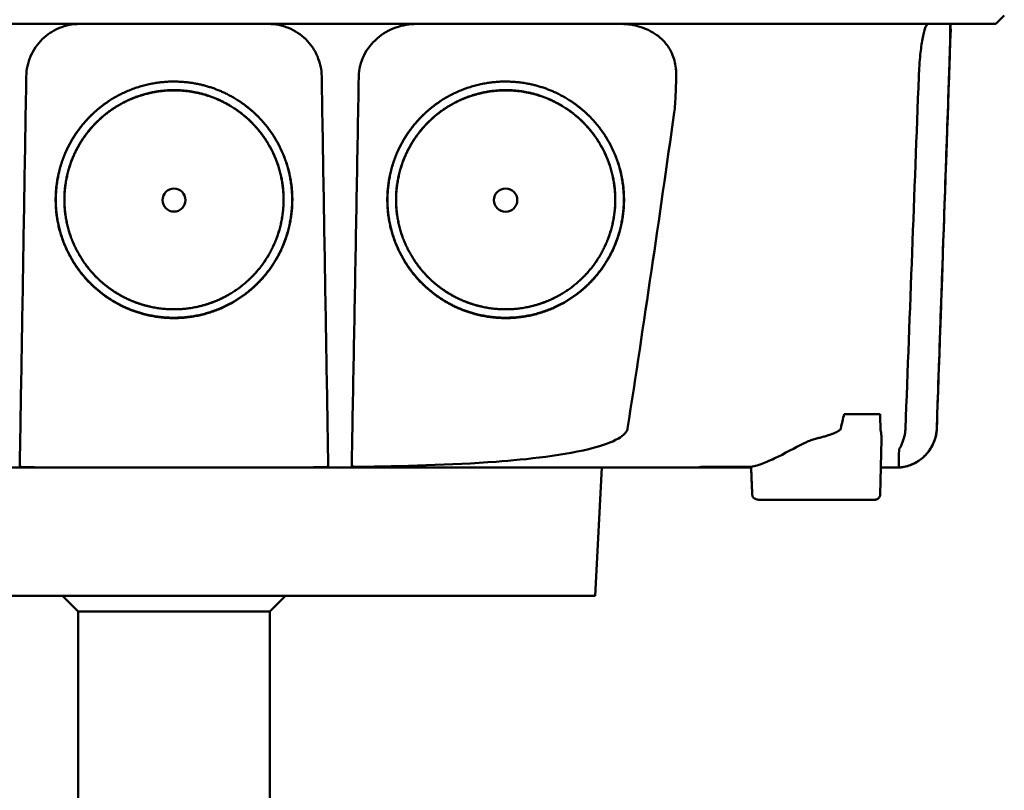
# Model space of a CAD drawing. Header units: millimetres. Extents: x 185 to 385, y 93 to 361.
# Tile 7 of 8: x 271 to 363, y 245 to 318. Entities that reach past the tile are written whole.
import ezdxf

# ---------------------------------------------------------------- set-up
doc = ezdxf.new("R2010")
doc.units = ezdxf.units.MM
doc.layers.add('Visible (ISO)', color=7, linetype='Continuous', lineweight=50)

msp = doc.modelspace()

# ---------------------------------------------------------------- linework, layer by layer
at = {"layer": 'Visible (ISO)'}
for p, q in [((363.4, 318.218), (362.595, 317.413)), ((358.337, 316.91), (358.361, 316.91)), ((348.334, 280.694), (351.722, 280.694)), ((351.723, 273.136), (351.852, 278.325)), ((324.935, 263.588), (325.568, 275.664)), ((335.056, 275.742), (335.055, 275.664)), ((339.594, 275.664), (335.055, 275.664)), ((351.252, 272.646), (340.313, 272.646)), ((324.935, 263.588), (245.72, 263.588)), ((276.328, 262.118), (274.858, 263.588)), ((294.328, 262.118), (295.798, 263.588)), ((294.328, 262.118), (276.328, 262.118)), ((276.328, 227.628), (276.328, 262.118)), ((294.328, 227.628), (294.328, 262.118))]:
    msp.add_line(p, q, dxfattribs=at)
for centre, major_axis, ratio, start_param, end_param in [((415.195, 317.665), (-100.955, -2891.748), 0.019629, 4.713161, 4.713335), ((98.886, 279.333), (258.164, 0.021), 0.00001, 6.282407, 6.282422), ((334.956, 275.664), (0.392, 0), 0.000189, 2.574212, 2.713359)]:
    msp.add_ellipse(centre, major_axis=major_axis, ratio=ratio, start_param=start_param, end_param=end_param, dxfattribs=at)
for centre, major_axis in [((285.327, 300.838), (0, 1.082)), ((316.513, 300.838), (0, 1.097))]:
    msp.add_ellipse(centre, major_axis=major_axis, ratio=0.999962, dxfattribs=at)
for points, degree, knots in [([(362.595, 317.413), (362.595, 317.413), (362.584, 317.413), (362.562, 317.413), (362.477, 317.413), (362.222, 317.413), (361.799, 317.413), (361.376, 317.413), (360.784, 317.413), (360.025, 317.413), (359.645, 317.413), (359.223, 317.413), (358.76, 317.413), (358.528, 317.413), (358.286, 317.413), (358.033, 317.413), (357.907, 317.413), (357.778, 317.413), (357.647, 317.413), (357.581, 317.413), (357.515, 317.413), (357.448, 317.413), (357.414, 317.413), (357.38, 317.413), (357.347, 317.413), (357.33, 317.413), (357.313, 317.413), (357.296, 317.413), (357.287, 317.413), (357.279, 317.413), (357.27, 317.413), (357.266, 317.413), (357.262, 317.413), (357.257, 317.413), (357.253, 317.413), (357.249, 317.413), (357.245, 317.413), (357.242, 317.413), (357.24, 317.413), (357.237, 317.413), (357.232, 317.413), (357.226, 317.413), (357.22, 317.413), (357.214, 317.413), (357.209, 317.413), (357.203, 317.413), (357.191, 317.413), (357.179, 317.413), (357.166, 317.413), (357.141, 317.413), (357.115, 317.413), (357.087, 317.413), (357.043, 317.413), (356.995, 317.413), (356.944, 317.413), (356.893, 317.413), (356.838, 317.413), (356.78, 317.413), (356.665, 317.413), (356.535, 317.413), (356.394, 317.413), (356.113, 317.413), (355.776, 317.413), (355.396, 317.413), (355.016, 317.413), (354.584, 317.413), (354.116, 317.413), (353.647, 317.413), (353.13, 317.413), (352.584, 317.413), (352.038, 317.413), (351.448, 317.413), (350.837, 317.413), (350.226, 317.413), (349.578, 317.413), (348.916, 317.413), (348.585, 317.413), (348.245, 317.413), (347.905, 317.413), (347.734, 317.413), (347.561, 317.413), (347.389, 317.413), (347.216, 317.413), (347.041, 317.413), (346.867, 317.413), (346.772, 317.413), (346.678, 317.413), (346.583, 317.413), (346.376, 317.413), (346.17, 317.413), (345.963, 317.413), (345.615, 317.413), (345.266, 317.413), (344.918, 317.413), (344.569, 317.413), (344.22, 317.413), (343.87, 317.413), (343.281, 317.413), (342.691, 317.413), (342.101, 317.413), (341.511, 317.413), (340.92, 317.413), (340.329, 317.413), (339.147, 317.413), (337.962, 317.413), (336.776, 317.413), (334.108, 317.413), (331.426, 317.413), (328.741, 317.413), (326.057, 317.413), (323.36, 317.413), (320.662, 317.413), (315.267, 317.413), (309.837, 317.413), (304.405, 317.413), (301.689, 317.413), (298.964, 317.413), (296.243, 317.413), (293.522, 317.413), (290.794, 317.413), (288.07, 317.413), (286.456, 317.413), (284.842, 317.413), (283.228, 317.413), (279.597, 317.413), (275.963, 317.413), (272.336, 317.413), (266.896, 317.413), (261.453, 317.413), (256.042, 317.413), (250.63, 317.413), (245.228, 317.413), (239.867, 317.413), (234.506, 317.413), (229.165, 317.413), (223.877, 317.413)], 3, [0.3330934, 0.3330934, 0.3330934, 0.3330934, 0.3372182, 0.3372182, 0.3372182, 0.3535986, 0.3535986, 0.3535986, 0.369979, 0.369979, 0.369979, 0.3781692, 0.3781692, 0.3781692, 0.3822643, 0.3822643, 0.3822643, 0.3843118, 0.3843118, 0.3843118, 0.3853356, 0.3853356, 0.3853356, 0.3858475, 0.3858475, 0.3858475, 0.3861034, 0.3861034, 0.3861034, 0.3862314, 0.3862314, 0.3862314, 0.3862954, 0.3862954, 0.3862954, 0.3863594, 0.3863594, 0.3863594, 0.3863968, 0.3863968, 0.3863968, 0.3864806, 0.3864806, 0.3864806, 0.3865644, 0.3865644, 0.3865644, 0.386732, 0.386732, 0.386732, 0.3870672, 0.3870672, 0.3870672, 0.3876065, 0.3876065, 0.3876065, 0.3881457, 0.3881457, 0.3881457, 0.3892243, 0.3892243, 0.3892243, 0.3913814, 0.3913814, 0.3913814, 0.3935385, 0.3935385, 0.3935385, 0.3956955, 0.3956955, 0.3956955, 0.3978526, 0.3978526, 0.3978526, 0.4000097, 0.4000097, 0.4000097, 0.4010883, 0.4010883, 0.4010883, 0.4016275, 0.4016275, 0.4016275, 0.4021668, 0.4021668, 0.4021668, 0.4024603, 0.4024603, 0.4024603, 0.4030994, 0.4030994, 0.4030994, 0.404178, 0.404178, 0.404178, 0.4052565, 0.4052565, 0.4052565, 0.4070765, 0.4070765, 0.4070765, 0.4088966, 0.4088966, 0.4088966, 0.4125367, 0.4125367, 0.4125367, 0.4207269, 0.4207269, 0.4207269, 0.4289171, 0.4289171, 0.4289171, 0.4452975, 0.4452975, 0.4452975, 0.4534877, 0.4534877, 0.4534877, 0.4616779, 0.4616779, 0.4616779, 0.4665313, 0.4665313, 0.4665313, 0.4774516, 0.4774516, 0.4774516, 0.493832, 0.493832, 0.493832, 0.5102124, 0.5102124, 0.5102124, 0.5265928, 0.5265928, 0.5265928, 0.5265928]), ([(271.439, 312.468), (271.444, 312.796), (271.482, 313.119), (271.549, 313.436), (271.583, 313.595), (271.625, 313.752), (271.674, 313.907), (271.724, 314.063), (271.781, 314.217), (271.846, 314.367), (271.974, 314.667), (272.13, 314.951), (272.313, 315.219), (272.496, 315.487), (272.709, 315.741), (272.94, 315.969), (273.171, 316.196), (273.423, 316.4), (273.695, 316.58), (273.831, 316.67), (273.973, 316.754), (274.117, 316.83), (274.261, 316.907), (274.408, 316.975), (274.558, 317.037), (274.858, 317.16), (275.169, 317.254), (275.492, 317.318), (275.814, 317.382), (276.139, 317.413), (276.468, 317.413)], 3, [0, 0, 0, 0, 0.00097301, 0.00097301, 0.00097301, 0.001459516, 0.001459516, 0.001459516, 0.001946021, 0.001946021, 0.001946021, 0.002919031, 0.002919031, 0.002919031, 0.003892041, 0.003892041, 0.003892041, 0.004865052, 0.004865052, 0.004865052, 0.005351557, 0.005351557, 0.005351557, 0.005838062, 0.005838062, 0.005838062, 0.006811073, 0.006811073, 0.006811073, 0.007784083, 0.007784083, 0.007784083, 0.007784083]), ([(294.187, 317.413), (294.516, 317.413), (294.839, 317.382), (295.157, 317.319), (295.316, 317.288), (295.474, 317.249), (295.63, 317.202), (295.787, 317.155), (295.942, 317.1), (296.093, 317.038), (296.395, 316.915), (296.681, 316.764), (296.953, 316.585), (297.224, 316.407), (297.481, 316.198), (297.713, 315.971), (297.944, 315.744), (298.152, 315.495), (298.337, 315.226), (298.429, 315.092), (298.515, 314.951), (298.594, 314.808), (298.673, 314.666), (298.744, 314.52), (298.808, 314.371), (298.936, 314.073), (299.035, 313.763), (299.104, 313.442), (299.174, 313.121), (299.211, 312.796), (299.216, 312.468)], 3, [0, 0, 0, 0, 0.00097301, 0.00097301, 0.00097301, 0.001459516, 0.001459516, 0.001459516, 0.001946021, 0.001946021, 0.001946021, 0.002919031, 0.002919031, 0.002919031, 0.003892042, 0.003892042, 0.003892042, 0.004865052, 0.004865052, 0.004865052, 0.005351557, 0.005351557, 0.005351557, 0.005838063, 0.005838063, 0.005838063, 0.006811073, 0.006811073, 0.006811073, 0.007784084, 0.007784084, 0.007784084, 0.007784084]), ([(302.704, 312.468), (302.71, 312.802), (302.752, 313.135), (302.913, 313.809), (303.035, 314.146), (303.491, 315.069), (303.909, 315.601), (304.935, 316.493), (305.537, 316.84), (306.819, 317.299), (307.49, 317.413), (308.162, 317.413)], 3, [0, 0, 0, 0, 0.10041, 0.10041, 0.2078888, 0.2078888, 0.4091061, 0.4091061, 0.6152542, 0.6152542, 0.8173443, 0.8173443, 0.8173443, 0.8173443]), ([(327.393, 317.413), (327.984, 317.413), (328.574, 317.325), (329.708, 316.972), (330.248, 316.708), (330.735, 316.361)], 3, [0, 0, 0, 0, 0.1800005, 0.1800005, 0.3619346, 0.3619346, 0.3619346, 0.3619346]), ([(355.359, 312.468), (355.372, 312.818), (355.39, 313.167), (355.439, 313.863), (355.469, 314.207), (355.56, 315.073), (355.628, 315.561), (355.786, 316.429), (355.875, 316.788), (356.017, 317.175), (356.069, 317.277), (356.159, 317.389), (356.197, 317.413), (356.234, 317.413)], 3, [-0.7883901, -0.7883901, -0.7883901, -0.7883901, -0.6831553, -0.6831553, -0.5736049, -0.5736049, -0.3943504, -0.3943504, -0.1984717, -0.1984717, -0.0870001, -0.0870001, -0.000001, -0.000001, -0.000001, -0.000001]), ([(358.292, 317.413), (358.295, 317.413), (358.299, 317.408), (358.305, 317.384), (358.307, 317.365), (358.316, 317.277), (358.32, 317.173), (358.323, 316.785), (358.319, 316.424), (358.299, 315.558), (358.286, 315.074), (358.259, 314.212), (358.248, 313.866), (358.225, 313.168), (358.213, 312.819), (358.2, 312.468)], 3, [-0.7832737, -0.7832737, -0.7832737, -0.7832737, -0.7415068, -0.7415068, -0.6969778, -0.6969778, -0.5858932, -0.5858932, -0.3917749, -0.3917749, -0.2149614, -0.2149614, -0.1053633, -0.1053633, -0.000001, -0.000001, -0.000001, -0.000001]), ([(330.735, 316.361), (331.027, 316.152), (331.291, 315.907), (331.769, 315.335), (331.974, 315.008), (332.336, 314.214), (332.462, 313.744), (332.534, 313.134), (332.544, 313.008), (332.559, 312.686), (332.557, 312.584), (332.554, 312.467)], 3, [-0.2784628, -0.2784628, -0.2784628, -0.2784628, -0.2136443, -0.2136443, -0.1445804, -0.1445804, -0.0574908, -0.0574908, -0.0349911, -0.0349911, -0.0000013, -0.0000013, -0.0000013, -0.0000013]), ([(270.885, 279.354), (270.944, 282.917), (271.004, 286.48), (271.064, 290.043), (271.126, 293.78), (271.189, 297.518), (271.251, 301.255), (271.314, 304.993), (271.376, 308.73), (271.439, 312.468)], 3, [0, 0, 0, 0, 0.01069712, 0.01069712, 0.01069712, 0.02191844, 0.02191844, 0.02191844, 0.03313976, 0.03313976, 0.03313976, 0.03313976]), ([(299.771, 279.354), (299.711, 282.917), (299.651, 286.48), (299.592, 290.043), (299.529, 293.78), (299.467, 297.518), (299.404, 301.255), (299.341, 304.993), (299.279, 308.73), (299.216, 312.468)], 3, [0, 0, 0, 0, 0.01069712, 0.01069712, 0.01069712, 0.02191844, 0.02191844, 0.02191844, 0.03313976, 0.03313976, 0.03313976, 0.03313976]), ([(302.103, 279.354), (302.167, 282.917), (302.232, 286.48), (302.297, 290.043), (302.365, 293.781), (302.433, 297.518), (302.501, 301.255), (302.568, 304.993), (302.636, 308.73), (302.704, 312.468)], 3, [0, 0, 0, 0, 0.01069712, 0.01069712, 0.01069712, 0.02191761, 0.02191761, 0.02191761, 0.03313809, 0.03313809, 0.03313809, 0.03313809]), ([(332.554, 312.467), (332.538, 311.917), (332.519, 311.325), (332.468, 310.253), (332.427, 309.519), (332.367, 309.089)], 3, [-0.2674541, -0.2674541, -0.2674541, -0.2674541, -0.1303688, -0.1303688, 0, 0, 0, 0]), ([(354.106, 279.354), (354.315, 284.873), (354.524, 290.392), (354.941, 301.43), (355.15, 306.948), (355.359, 312.468)], 3, [0.000009, 0.000009, 0.000009, 0.000009, 1.657189, 1.657189, 3.314368, 3.314368, 3.314368, 3.314368]), ([(358.2, 312.468), (358.076, 308.905), (357.952, 305.342), (357.828, 301.779), (357.698, 298.041), (357.568, 294.304), (357.438, 290.566), (357.308, 286.829), (357.178, 283.091), (357.048, 279.354)], 3, [0, 0, 0, 0, 0.01069684, 0.01069684, 0.01069684, 0.02191762, 0.02191762, 0.02191762, 0.0331384, 0.0331384, 0.0331384, 0.0331384]), ([(284.57, 289.764), (282.407, 289.912), (279.439, 291.351), (276.925, 293.292), (274.691, 296.91), (274.014, 301.138), (274.903, 305.354), (276.828, 308.142), (279.337, 310.519), (283.35, 311.992), (285.327, 311.994)], 2, [0.03560307, 0.03560307, 0.03560307, 0.03986703, 0.04212932, 0.04613179, 0.05049764, 0.05455738, 0.0589676, 0.061257, 0.06577034, 0.06967442, 0.06967442, 0.06967442]), ([(283.151, 290.796), (281.948, 291.053), (279.873, 292.06), (277.544, 293.858), (275.474, 297.21), (274.847, 301.127), (275.67, 305.032), (277.453, 307.615), (279.778, 309.817), (283.496, 311.182), (285.327, 311.184)], 2, [0.5336888, 0.5336888, 0.5336888, 0.5719427, 0.604431, 0.6619095, 0.7246066, 0.7829077, 0.8462418, 0.8791193, 0.9439344, 1, 1, 1]), ([(284.626, 290.59), (282.624, 290.726), (279.877, 292.059), (277.55, 293.855), (275.482, 297.204), (274.855, 301.118), (275.678, 305.02), (277.46, 307.601), (279.783, 309.801), (283.497, 311.165), (285.327, 311.167)], 2, [0.03301206, 0.03301206, 0.03301206, 0.03696934, 0.03906893, 0.04278352, 0.04683537, 0.05060313, 0.05469615, 0.05682088, 0.06100961, 0.0646329, 0.0646329, 0.0646329]), ([(285.327, 311.994), (287.311, 311.991), (290.223, 310.922), (293.417, 308.939), (295.963, 304.82), (296.64, 300.591), (295.752, 296.375), (293.66, 293.346), (290.822, 290.923), (286.652, 289.622), (284.57, 289.764)], 2, [0, 0, 0, 0.0039085, 0.00614105, 0.0112872, 0.01565801, 0.01972235, 0.02413756, 0.02700351, 0.03149281, 0.03560307, 0.03560307, 0.03560307]), ([(285.327, 311.167), (287.163, 311.164), (289.859, 310.174), (292.815, 308.339), (295.172, 304.526), (295.799, 300.611), (294.977, 296.709), (293.04, 293.906), (290.414, 291.662), (286.554, 290.458), (284.626, 290.59)], 2, [0, 0, 0, 0.00362406, 0.00569414, 0.01046578, 0.0145185, 0.01828706, 0.02238095, 0.02503833, 0.02920093, 0.03301206, 0.03301206, 0.03301206]), ([(285.327, 311.184), (287.165, 311.181), (289.863, 310.191), (292.821, 308.353), (295.18, 304.538), (295.807, 300.619), (294.985, 296.714), (293.046, 293.908), (290.418, 291.664), (287.944, 290.892), (287.481, 290.792)], 2, [0, 0, 0, 0.0560656, 0.0880905, 0.1619095, 0.2246066, 0.2829077, 0.3462418, 0.3873524, 0.4517493, 0.4663542, 0.4663542, 0.4663542]), ([(315.756, 289.764), (313.593, 289.911), (310.625, 291.351), (308.111, 293.292), (305.877, 296.91), (305.2, 301.138), (306.089, 305.354), (308.014, 308.142), (310.523, 310.519), (314.536, 311.992), (316.513, 311.994)], 2, [0.03560342, 0.03560342, 0.03560342, 0.03986742, 0.04212974, 0.04613224, 0.05049814, 0.05455792, 0.05896818, 0.0612576, 0.06577099, 0.0696751, 0.0696751, 0.0696751]), ([(314.337, 290.796), (313.134, 291.053), (311.059, 292.06), (308.73, 293.858), (306.66, 297.21), (306.033, 301.127), (306.856, 305.032), (308.639, 307.615), (310.964, 309.817), (314.682, 311.182), (316.513, 311.184)], 2, [0.5336886, 0.5336886, 0.5336886, 0.5719427, 0.604431, 0.6619095, 0.7246066, 0.7829077, 0.8462418, 0.8791193, 0.9439344, 1, 1, 1]), ([(315.812, 290.59), (313.81, 290.726), (311.063, 292.059), (308.736, 293.855), (306.668, 297.204), (306.042, 301.118), (306.864, 305.02), (308.646, 307.601), (310.969, 309.801), (314.684, 311.164), (316.513, 311.166)], 2, [0.03301165, 0.03301165, 0.03301165, 0.03696888, 0.03906844, 0.04278299, 0.04683479, 0.0506025, 0.05469547, 0.05682018, 0.06100885, 0.06463209, 0.06463209, 0.06463209]), ([(316.513, 311.994), (318.497, 311.991), (321.409, 310.922), (324.603, 308.939), (327.149, 304.82), (327.826, 300.59), (326.938, 296.375), (324.846, 293.346), (322.008, 290.923), (317.839, 289.622), (315.756, 289.764)], 2, [0, 0, 0, 0.00390854, 0.00614111, 0.01128731, 0.01565816, 0.01972254, 0.0241378, 0.02700377, 0.03149312, 0.03560342, 0.03560342, 0.03560342]), ([(316.513, 311.166), (318.349, 311.163), (321.045, 310.174), (324.001, 308.339), (326.358, 304.526), (326.985, 300.611), (326.163, 296.709), (324.226, 293.906), (321.6, 291.662), (317.74, 290.458), (315.812, 290.59)], 2, [0, 0, 0, 0.00362402, 0.00569407, 0.01046565, 0.01451832, 0.01828683, 0.02238068, 0.02503802, 0.02920056, 0.03301165, 0.03301165, 0.03301165]), ([(316.513, 311.184), (318.351, 311.181), (321.049, 310.191), (324.007, 308.353), (326.366, 304.538), (326.993, 300.619), (326.171, 296.714), (324.232, 293.908), (321.604, 291.664), (319.13, 290.892), (318.667, 290.792)], 2, [0, 0, 0, 0.0560656, 0.0880905, 0.1619095, 0.2246066, 0.2829077, 0.3462418, 0.3873524, 0.4517493, 0.4663544, 0.4663544, 0.4663544]), ([(284.571, 289.796), (282.411, 289.943), (279.447, 291.381), (276.936, 293.319), (274.704, 296.932), (274.029, 301.155), (274.916, 305.365), (276.839, 308.15), (278.403, 309.632), (279.215, 310.167)], 2, [0.510709, 0.510709, 0.510709, 0.5719427, 0.604431, 0.6619095, 0.7246066, 0.7829077, 0.8462418, 0.8791193, 0.9072211, 0.9072211, 0.9072211]), ([(291.448, 310.157), (293.489, 308.811), (295.949, 304.833), (296.625, 300.608), (295.738, 296.399), (293.649, 293.374), (290.815, 290.954), (286.651, 289.654), (284.571, 289.796)], 2, [0.0925625, 0.0925625, 0.0925625, 0.1619095, 0.2246066, 0.2829077, 0.3462418, 0.3873524, 0.4517493, 0.510709, 0.510709, 0.510709]), ([(315.757, 289.796), (313.597, 289.943), (310.633, 291.381), (308.122, 293.319), (305.89, 296.932), (305.215, 301.155), (306.102, 305.365), (308.025, 308.15), (309.589, 309.631), (310.401, 310.167)], 2, [0.510709, 0.510709, 0.510709, 0.5719427, 0.604431, 0.6619095, 0.7246066, 0.7829077, 0.8462418, 0.8791193, 0.9072206, 0.9072206, 0.9072206]), ([(322.634, 310.157), (324.675, 308.811), (327.135, 304.833), (327.811, 300.608), (326.924, 296.399), (324.835, 293.374), (322.001, 290.954), (317.837, 289.654), (315.757, 289.796)], 2, [0.092563, 0.092563, 0.092563, 0.1619095, 0.2246066, 0.2829077, 0.3462418, 0.3873524, 0.4517493, 0.510709, 0.510709, 0.510709]), ([(332.367, 309.089), (331.667, 304.131), (330.952, 299.167), (329.492, 289.262), (328.744, 284.301), (327.979, 279.354)], 3, [0.000001, 0.000001, 0.000001, 0.000001, 1.501899, 1.501899, 3.003575, 3.003575, 3.003575, 3.003575]), ([(270.825, 275.811), (270.827, 275.921), (270.83, 276.092), (270.838, 276.538), (270.842, 276.812), (270.851, 277.362), (270.857, 277.706), (270.871, 278.554), (270.878, 278.953), (270.885, 279.354)], 3, [0.0000009, 0.0000009, 0.0000009, 0.0000009, 0.1209094, 0.1209094, 0.2421411, 0.2421411, 0.3316895, 0.3316895, 0.4035331, 0.4035331, 0.4035331, 0.4035331]), ([(299.771, 279.354), (299.776, 279.018), (299.781, 278.715), (299.798, 277.71), (299.804, 277.366), (299.813, 276.815), (299.818, 276.541), (299.825, 276.093), (299.828, 275.922), (299.83, 275.811)], 3, [0.0000023, 0.0000023, 0.0000023, 0.0000023, 0.100716, 0.100716, 0.1889665, 0.1889665, 0.3090142, 0.3090142, 0.4287244, 0.4287244, 0.4287244, 0.4287244]), ([(302.039, 275.859), (302.042, 276.01), (302.046, 276.216), (302.053, 276.61), (302.058, 276.882), (302.068, 277.419), (302.074, 277.754), (302.092, 278.735), (302.097, 279.029), (302.103, 279.354)], 3, [0.000001, 0.000001, 0.000001, 0.000001, 0.1446056, 0.1446056, 0.3400085, 0.3400085, 0.4829484, 0.4829484, 0.644726, 0.644726, 0.644726, 0.644726]), ([(327.979, 279.354), (327.968, 279.282), (327.956, 279.225), (327.85, 279.025), (327.789, 278.945), (327.553, 278.687), (327.325, 278.529), (326.46, 278.026), (325.575, 277.74), (322.159, 276.813), (318.421, 276.432), (311.425, 275.91), (306.636, 275.792), (302.583, 275.736)], 3, [0.000002, 0.000002, 0.000002, 0.000002, 0.021884, 0.021884, 0.038756, 0.038756, 0.081654, 0.081654, 0.210186, 0.210186, 0.690298, 0.690298, 1.410084, 1.410084, 1.410084, 1.410084]), ([(348.029, 279.356), (348.015, 279.294), (347.967, 279.23), (347.883, 279.164), (347.841, 279.13), (347.79, 279.097), (347.73, 279.062), (347.718, 279.056), (347.706, 279.049), (347.693, 279.042), (347.674, 279.032), (347.653, 279.021), (347.632, 279.01), (347.615, 279.002), (347.597, 278.993), (347.578, 278.984), (347.569, 278.98), (347.559, 278.975), (347.55, 278.971), (347.545, 278.969), (347.54, 278.967), (347.535, 278.964), (347.53, 278.962), (347.523, 278.959), (347.52, 278.958), (347.443, 278.923), (347.354, 278.887), (347.254, 278.849), (347.223, 278.838), (347.19, 278.826), (347.155, 278.813), (347.136, 278.806), (347.116, 278.799), (347.096, 278.792), (347.068, 278.783), (347.039, 278.773), (347.01, 278.763), (346.995, 278.758), (346.98, 278.753), (346.965, 278.748), (346.958, 278.746), (346.95, 278.743), (346.943, 278.741), (346.939, 278.739), (346.935, 278.738), (346.931, 278.737), (346.927, 278.736), (346.922, 278.734), (346.92, 278.733), (346.822, 278.701), (346.717, 278.668), (346.604, 278.635), (346.488, 278.601), (346.363, 278.565), (346.23, 278.529), (346.112, 278.497), (345.986, 278.464), (345.853, 278.43), (345.804, 278.417), (345.754, 278.405), (345.704, 278.392), (345.684, 278.387), (345.664, 278.382), (345.644, 278.377)], 3, [0, 0, 0, 0, 0.125, 0.125, 0.125, 0.1875, 0.1875, 0.1875, 0.1998288, 0.1998288, 0.1998288, 0.21875, 0.21875, 0.21875, 0.234375, 0.234375, 0.234375, 0.2421875, 0.2421875, 0.2421875, 0.2460937, 0.2460937, 0.2460937, 0.25, 0.25, 0.25, 0.375, 0.375, 0.375, 0.4147844, 0.4147844, 0.4147844, 0.4375, 0.4375, 0.4375, 0.46875, 0.46875, 0.46875, 0.484375, 0.484375, 0.484375, 0.4921875, 0.4921875, 0.4921875, 0.4960937, 0.4960937, 0.4960937, 0.5, 0.5, 0.5, 0.6458777, 0.6458777, 0.6458777, 0.796275, 0.796275, 0.796275, 0.9309052, 0.9309052, 0.9309052, 0.980657, 0.980657, 0.980657, 1, 1, 1, 1]), ([(351.841, 278.698), (351.838, 278.739), (351.834, 278.781), (351.824, 278.866), (351.818, 278.909), (351.798, 279.052), (351.78, 279.147), (351.768, 279.223)], 3, [0.000001, 0.000001, 0.000001, 0.000001, 0.0219224, 0.0219224, 0.04372691, 0.04372691, 0.09465012, 0.09465012, 0.09465012, 0.09465012]), ([(357.05, 279.354), (357.036, 278.946), (356.954, 278.536), (356.667, 277.764), (356.455, 277.394), (355.932, 276.752), (355.613, 276.47), (354.912, 276.03), (354.521, 275.865), (353.919, 275.722), (353.715, 275.69), (353.459, 275.671), (353.407, 275.668), (353.316, 275.665), (353.277, 275.665), (353.236, 275.664), (353.235, 275.664), (353.232, 275.664), (353.232, 275.664), (353.231, 275.664), (353.23, 275.664), (353.23, 275.664), (353.23, 275.664), (353.23, 275.664), (353.23, 275.664), (353.23, 275.664)], 3, [0, 0, 0, 0, 0.1224218, 0.1224218, 0.2469459, 0.2469459, 0.3711232, 0.3711232, 0.4952756, 0.4952756, 0.556692, 0.556692, 0.5723047, 0.5723047, 0.5840132, 0.5840132, 0.584562, 0.584562, 0.5847509, 0.5847509, 0.5848454, 0.5848454, 0.584869, 0.584869, 0.5848808, 0.5848808, 0.5848808, 0.5848808]), ([(357.048, 279.354), (357.035, 278.998), (357.011, 278.674), (356.614, 277.646), (356.371, 277.284), (355.808, 276.62), (355.454, 276.363), (354.805, 275.979), (354.405, 275.826), (353.987, 275.741)], 3, [0.0000027, 0.0000027, 0.0000027, 0.0000027, 0.10692, 0.10692, 0.1946951, 0.1946951, 0.3250285, 0.3250285, 0.4961096, 0.4961096, 0.4961096, 0.4961096]), ([(354.106, 279.354), (354.104, 279.309), (354.099, 279.177), (354.06, 278.882), (354.039, 278.765), (354.012, 278.649)], 3, [-0.08915392, -0.08915392, -0.08915392, -0.08915392, -0.03568655, -0.03568655, -0.000001, -0.000001, -0.000001, -0.000001]), ([(339.591, 275.736), (339.96, 275.809), (340.348, 275.93), (341.195, 276.254), (341.654, 276.463), (343.142, 277.197), (344.08, 277.744), (344.794, 278.066)], 3, [-0.43736, -0.43736, -0.43736, -0.43736, -0.3417448, -0.3417448, -0.235453, -0.235453, -0.000001, -0.000001, -0.000001, -0.000001]), ([(344.794, 278.066), (344.923, 278.125), (345.072, 278.188), (345.355, 278.294), (345.499, 278.342), (345.644, 278.377)], 3, [-0.09143325, -0.09143325, -0.09143325, -0.09143325, -0.04551703, -0.04551703, 0, 0, 0, 0]), ([(353.498, 277.32), (353.498, 277.327), (353.501, 277.338), (353.511, 277.364), (353.516, 277.375), (353.531, 277.408), (353.542, 277.432), (353.576, 277.5), (353.6, 277.548), (353.665, 277.679), (353.711, 277.775), (353.854, 278.107), (353.946, 278.36), (354.012, 278.649)], 3, [-0.2117987, -0.2117987, -0.2117987, -0.2117987, -0.1955184, -0.1955184, -0.1846215, -0.1846215, -0.1669143, -0.1669143, -0.1369043, -0.1369043, -0.0889023, -0.0889023, -0.000001, -0.000001, -0.000001, -0.000001]), ([(353.483, 275.673), (353.483, 275.674), (353.483, 275.675), (353.484, 275.679), (353.484, 275.682), (353.484, 275.701), (353.484, 275.73), (353.485, 275.881), (353.486, 276.004), (353.49, 276.433), (353.493, 276.754), (353.498, 277.32)], 3, [0.000001, 0.000001, 0.000001, 0.000001, 0.351998, 0.351998, 0.745219, 0.745219, 1.755431, 1.755431, 2.669013, 2.669013, 3.407397, 3.407397, 3.407397, 3.407397]), ([(285.328, 275.664), (281.191, 275.664), (274.994, 275.664), (267.777, 275.664), (264.687, 275.664), (262.628, 275.664), (261.597, 275.664), (258.514, 275.664), (255.434, 275.664), (252.36, 275.664), (250.312, 275.664), (249.287, 275.664), (244.178, 275.664), (240.109, 275.664), (236.056, 275.664)], 3, [0, 0, 0, 0, 0.25, 0.375, 0.4375, 0.4375, 0.5, 0.5, 0.625, 0.6875, 0.6875, 0.75, 0.75, 1, 1, 1, 1]), ([(270.825, 275.811), (270.825, 275.801), (270.829, 275.791), (270.844, 275.773), (270.856, 275.764), (270.895, 275.745), (270.928, 275.735), (271.005, 275.72), (271.048, 275.714), (271.147, 275.705), (271.202, 275.702), (271.272, 275.701), (271.285, 275.7), (271.308, 275.7), (271.317, 275.7), (271.326, 275.7)], 3, [0.0000011, 0.0000011, 0.0000011, 0.0000011, 0.011161, 0.011161, 0.02268936, 0.02268936, 0.04008791, 0.04008791, 0.05617947, 0.05617947, 0.07342915, 0.07342915, 0.07748189, 0.07748189, 0.08025593, 0.08025593, 0.08025593, 0.08025593]), ([(285.328, 275.666), (283.344, 275.666), (280.574, 275.667), (276.086, 275.675), (273.633, 275.682), (271.326, 275.7)], 3, [0, 0, 0, 0, 0.595007, 0.595007, 1.188218, 1.188218, 1.188218, 1.188218]), ([(299.329, 275.7), (297.023, 275.682), (294.569, 275.675), (290.081, 275.667), (287.311, 275.666), (285.328, 275.666)], 3, [0.000001, 0.000001, 0.000001, 0.000001, 0.691835, 0.691835, 1.385765, 1.385765, 1.385765, 1.385765]), ([(334.599, 275.664), (332.573, 275.664), (330.543, 275.664), (328.508, 275.664), (328.321, 275.664), (328.135, 275.664), (327.948, 275.664), (326.1, 275.664), (324.248, 275.664), (322.39, 275.664), (320.345, 275.664), (318.296, 275.664), (316.246, 275.664), (315.22, 275.664), (314.194, 275.664), (313.168, 275.664), (312.698, 275.664), (312.228, 275.664), (311.759, 275.664), (311.202, 275.664), (310.644, 275.664), (310.086, 275.664), (307.931, 275.664), (305.772, 275.664), (303.616, 275.664), (300.9, 275.664), (298.175, 275.664), (295.453, 275.664), (294.244, 275.664), (293.034, 275.664), (291.823, 275.664), (291.218, 275.664), (290.613, 275.664), (290.008, 275.664), (289.403, 275.664), (288.797, 275.664), (288.192, 275.664), (287.834, 275.664), (287.475, 275.664), (287.116, 275.664), (286.758, 275.664), (286.399, 275.664), (286.04, 275.664), (285.803, 275.664), (285.565, 275.664), (285.328, 275.664)], 3, [0, 0, 0, 0, 0.125, 0.125, 0.125, 0.1364517, 0.1364517, 0.1364517, 0.25, 0.25, 0.25, 0.375, 0.375, 0.375, 0.4375, 0.4375, 0.4375, 0.4660904, 0.4660904, 0.4660904, 0.5, 0.5, 0.5, 0.6308834, 0.6308834, 0.6308834, 0.7957727, 0.7957727, 0.7957727, 0.8690401, 0.8690401, 0.8690401, 0.9056613, 0.9056613, 0.9056613, 0.942271, 0.942271, 0.942271, 0.9639594, 0.9639594, 0.9639594, 0.9856424, 0.9856424, 0.9856424, 1, 1, 1, 1]), ([(299.329, 275.7), (299.338, 275.7), (299.347, 275.7), (299.37, 275.7), (299.383, 275.701), (299.453, 275.702), (299.508, 275.705), (299.606, 275.714), (299.65, 275.72), (299.727, 275.735), (299.759, 275.745), (299.799, 275.764), (299.811, 275.773), (299.826, 275.791), (299.83, 275.801), (299.83, 275.811)], 3, [0.000001, 0.000001, 0.000001, 0.000001, 0.00277805, 0.00277805, 0.00682498, 0.00682498, 0.02399934, 0.02399934, 0.04009071, 0.04009071, 0.05747065, 0.05747065, 0.06901362, 0.06901362, 0.080186, 0.080186, 0.080186, 0.080186]), ([(302.039, 275.859), (302.039, 275.847), (302.043, 275.837), (302.057, 275.817), (302.069, 275.807), (302.113, 275.783), (302.152, 275.771), (302.251, 275.752), (302.308, 275.745), (302.439, 275.737), (302.511, 275.735), (302.583, 275.736)], 3, [0.00000001, 0.00000001, 0.00000001, 0.00000001, 0.01067062, 0.01067062, 0.02195436, 0.02195436, 0.04196292, 0.04196292, 0.06222203, 0.06222203, 0.08389165, 0.08389165, 0.08389165, 0.08389165]), ([(335.178, 275.744), (335.162, 275.744), (335.095, 275.745), (334.934, 275.734), (334.879, 275.728), (334.786, 275.717), (334.732, 275.709), (334.655, 275.694), (334.615, 275.686), (334.571, 275.674), (334.562, 275.67), (334.566, 275.665), (334.578, 275.664), (334.599, 275.664)], 3, [0.00000515, 0.00000515, 0.00000515, 0.00000515, 0.0050062, 0.0050062, 0.00908358, 0.00908358, 0.0150606, 0.0150606, 0.0189712, 0.0189712, 0.02166593, 0.02166593, 0.02436083, 0.02436083, 0.02436083, 0.02436083]), ([(334.625, 275.664), (334.753, 275.664), (334.854, 275.664), (334.999, 275.664), (335.042, 275.664), (335.055, 275.664)], 3, [0.000002, 0.000002, 0.000002, 0.000002, 0.0803067, 0.0803067, 0.1606391, 0.1606391, 0.1606391, 0.1606391]), ([(335.178, 275.744), (335.913, 275.742), (336.65, 275.74), (338.119, 275.737), (338.857, 275.736), (339.591, 275.736)], 3, [0.0000053, 0.0000053, 0.0000053, 0.0000053, 0.2257441, 0.2257441, 0.4515147, 0.4515147, 0.4515147, 0.4515147]), ([(353.23, 275.664), (353.23, 275.664), (353.23, 275.664), (353.23, 275.664), (353.229, 275.664), (353.162, 275.664), (353.028, 275.664), (352.967, 275.664), (352.893, 275.664), (352.806, 275.664), (352.699, 275.664), (352.571, 275.664), (352.424, 275.664), (352.242, 275.664), (352.029, 275.664), (351.786, 275.664)], 3, [0.4998731, 0.4998731, 0.4998731, 0.4998731, 0.5, 0.5, 0.5, 0.625, 0.625, 0.625, 0.6813252, 0.6813252, 0.6813252, 0.75, 0.75, 0.75, 0.8347083, 0.8347083, 0.8347083, 0.8347083]), ([(353.483, 275.673), (353.483, 275.673), (353.483, 275.673), (353.484, 275.673), (353.484, 275.673), (353.484, 275.673), (353.484, 275.673), (353.486, 275.674), (353.489, 275.674), (353.504, 275.675), (353.526, 275.676), (353.579, 275.681), (353.604, 275.683), (353.672, 275.69), (353.719, 275.696), (353.804, 275.708), (353.841, 275.714), (353.914, 275.727), (353.951, 275.734), (353.987, 275.741)], 3, [0.00000086, 0.00000086, 0.00000086, 0.00000086, 0.00087991, 0.00087991, 0.00188199, 0.00188199, 0.00384805, 0.00384805, 0.00956724, 0.00956724, 0.02772656, 0.02772656, 0.03977327, 0.03977327, 0.05676848, 0.05676848, 0.06845989, 0.06845989, 0.07958056, 0.07958056, 0.07958056, 0.07958056]), ([(340.313, 272.646), (340.242, 272.646), (340.171, 272.656), (340.033, 272.696), (339.967, 272.727), (339.851, 272.81), (339.802, 272.86), (339.744, 272.953), (339.727, 272.99), (339.705, 273.063), (339.698, 273.099), (339.697, 273.136)], 3, [-0.0878045, -0.0878045, -0.0878045, -0.0878045, -0.06621311, -0.06621311, -0.04411788, -0.04411788, -0.02304772, -0.02304772, -0.01101055, -0.01101055, 0, 0, 0, 0]), ([(351.252, 272.646), (351.295, 272.646), (351.342, 272.653), (351.434, 272.683), (351.479, 272.706), (351.56, 272.766), (351.597, 272.803), (351.658, 272.888), (351.681, 272.936), (351.713, 273.034), (351.721, 273.083), (351.723, 273.132), (351.723, 273.134), (351.723, 273.136)], 3, [0, 0, 0, 0, 0.2, 0.2, 0.397636, 0.397636, 0.591705, 0.591705, 0.791705, 0.791705, 0.991705, 0.991705, 1, 1, 1, 1])]:
    msp.add_open_spline(points, degree=degree, knots=knots, dxfattribs=at)
for points in [[(358.361, 316.91), (357.924, 304.392), (357.487, 291.873), (357.05, 279.354)], [(348.029, 279.356), (348.13, 279.816), (348.231, 280.262), (348.334, 280.694)], [(351.722, 280.694), (351.737, 280.265), (351.748, 279.819), (351.756, 279.356)], [(351.768, 279.223), (351.761, 279.268), (351.757, 279.312), (351.756, 279.356)], [(351.841, 278.698), (351.852, 278.572), (351.855, 278.448), (351.852, 278.325)], [(353.23, 275.664), (353.225, 275.664), (353.225, 275.664), (353.217, 275.664)]]:
    msp.add_open_spline(points, degree=3, dxfattribs=at)
msp.add_rational_spline([(339.591, 275.736), (339.644, 274.425), (339.697, 273.136)], [1.00059769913, 1.00042998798, 1.00023531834], degree=2, dxfattribs=at)

doc.saveas('drawing.dxf')
